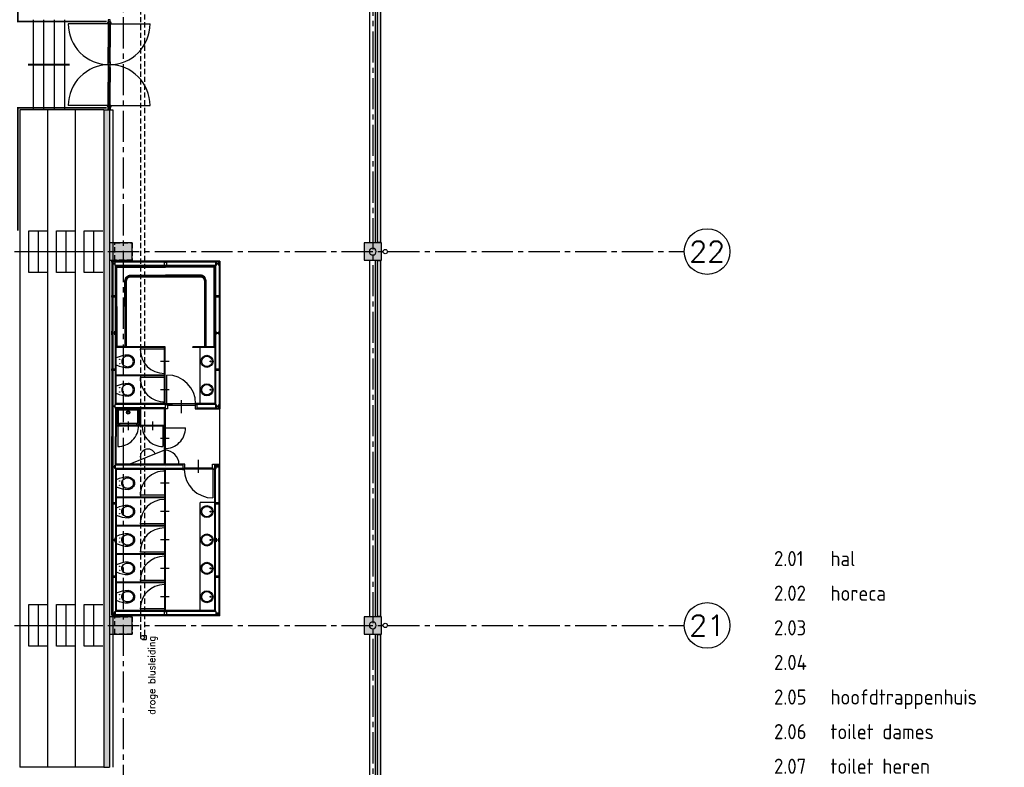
# Model space of a CAD drawing. Extents: x 2980 to 201049, y 2980 to 157420.
# Tile 71 of 78: x 172300 to 200746, y 53000 to 74600. Entities that reach past the tile are written whole.
import ezdxf
from ezdxf.enums import TextEntityAlignment as Align

# ---------------------------------------------------------------- set-up
doc = ezdxf.new("R2010")
doc.units = 0
doc.header["$LTSCALE"] = 1200
doc.linetypes.add('CENTER2', pattern=[1.125, 0.75, -0.125, 0.125, -0.125])
doc.linetypes.add('HIDDEN2', pattern=[0.1875, 0.125, -0.0625])
doc.layers.add('CIVIEL', color=8, linetype='CONTINUOUS')
doc.layers.add('STRAMIENLIJNEN', color=9, linetype='CENTER2')
doc.styles.add('5MM', font='romans', dxfattribs={"height": 1000})
doc.styles.add('ISO', font='iso.shx', dxfattribs={"width": 1.2})
doc.styles.add('VAR', font='ROMANS')

msp = doc.modelspace()

# ---------------------------------------------------------------- linework, layer by layer
at = {"layer": 'CIVIEL'}
for p, q in [((182416, 68150), (182416, 78450)), ((182584, 68150), (182584, 78450)), ((172691.44922, 74600), (172691.44922, 72000)), ((172991.44922, 74600), (172991.44922, 72000)), ((173291.44922, 74600), (173291.44922, 72000)), ((173591.44922, 74600), (173591.44922, 72000)), ((174855, 74595), (174855, 74550)), ((174855, 74595), (174855, 74595)), ((174855, 74595), (174855, 74595)), ((174918.5, 74595), (174855, 74595)), ((174855, 74550), (174855, 74550)), ((174855, 74550), (174918.5, 74550)), ((174855, 74550), (174855, 74550)), ((174855, 74532), (174855, 74532)), ((174918.5, 74532), (174855, 74532)), ((174855, 74532), (174855, 74460)), ((174855, 74532), (174855, 74532)), ((174882, 74550), (174882, 74532)), ((174886.75, 74550), (174886.75, 74532)), ((174891.5, 74550), (174891.5, 74532)), ((174918.5, 74550), (174918.5, 74595)), ((174918.5, 74550), (174918.5, 74550)), ((174918.5, 74550), (174918.5, 74550)), ((174918.5, 74532), (174918.5, 74532)), ((174918.5, 74532), (174918.5, 74532)), ((174918.5, 74482), (174918.5, 74532)), ((174886.75, 74482), (173704.75, 74482)), ((174855, 74460), (174855, 73809)), ((174855, 74460), (174861, 74460)), ((174861, 74482), (174918.5, 74482)), ((174861, 74460), (174861, 74482)), ((174861, 74460), (174867, 74458.94204)), ((174867, 74476), (174867, 73809)), ((174867, 74476), (174893, 74476)), ((174873, 74476), (174873, 73809)), ((174885, 74476), (174885, 73809)), ((174886.75, 74482), (176068.75, 74482)), ((174893, 74476), (174893, 73809)), ((174899, 74460), (174893, 74458.94204)), ((174899, 74482), (174899, 74460)), ((174899, 74460), (174918.5, 74460)), ((174918.5, 74460), (174918.5, 74482)), ((174918.5, 74460), (174918.5, 73809)), ((174855, 73381), (174855, 73809)), ((174867, 73365), (174867, 73809)), ((174873, 73365), (174873, 73809)), ((174885, 73365), (174885, 73809)), ((174893, 73365), (174893, 73809)), ((174918.5, 73381), (174918.5, 73809)), ((174855, 73381), (174861, 73381)), ((174855, 73309), (174855, 73381)), ((174855, 73309), (174855, 73309)), ((174918.5, 73309), (174855, 73309)), ((174855, 73309), (174855, 73309)), ((174855, 73291), (174855, 73291)), ((174918.5, 73291), (174855, 73291)), ((174855, 73291), (174855, 73219)), ((174855, 73291), (174855, 73291)), ((174855, 73219), (174861, 73219)), ((174855, 73219), (174855, 72791)), ((174861, 73381), (174867, 73382.05796)), ((174861, 73381), (174861, 73359)), ((174861, 73359), (174918.5, 73359)), ((174861, 73241), (174918.5, 73241)), ((174861, 73219), (174861, 73241)), ((174861, 73219), (174867, 73217.94204)), ((174867, 73365), (174893, 73365)), ((174867, 73235), (174867, 72791)), ((174867, 73235), (174893, 73235)), ((174873, 73235), (174873, 72791)), ((174882, 73300), (174882, 73309)), ((174882, 73300), (174882, 73291)), ((174885, 73235), (174885, 72791)), ((174886.75, 73291), (174886.75, 73309)), ((174886.75, 73309), (174886.75, 73291)), ((174891.5, 73300), (174891.5, 73309)), ((174891.5, 73300), (174891.5, 73291)), ((174899, 73381), (174893, 73382.05796)), ((174893, 73235), (174893, 72791)), ((174899, 73219), (174893, 73217.94204)), ((174899, 73381), (174918.5, 73381)), ((174899, 73359), (174899, 73381)), ((174899, 73241), (174899, 73219)), ((174899, 73219), (174918.5, 73219)), ((174918.5, 73381), (174918.5, 73359)), ((174918.5, 73359), (174918.5, 73309)), ((174918.5, 73309), (174918.5, 73309)), ((174918.5, 73309), (174918.5, 73309)), ((174918.5, 73291), (174918.5, 73291)), ((174918.5, 73291), (174918.5, 73291)), ((174918.5, 73241), (174918.5, 73291)), ((174918.5, 73219), (174918.5, 73241)), ((174918.5, 73219), (174918.5, 72791)), ((174855, 72140), (174855, 72791)), ((174867, 72124), (174867, 72791)), ((174873, 72124), (174873, 72791)), ((174885, 72124), (174885, 72791)), ((174893, 72124), (174893, 72791)), ((174918.5, 72140), (174918.5, 72791)), ((174730, 72000), (172300, 72000)), ((174886.75, 72118), (173704.75, 72118)), ((174730, 72000), (174893, 72000)), ((174855, 72140), (174861, 72140)), ((174855, 72068), (174855, 72140)), ((174855, 72068), (174855, 72068)), ((174918.5, 72068), (174855, 72068)), ((174855, 72068), (174855, 72068)), ((174855, 72050), (174855, 72050)), ((174855, 72005), (174855, 72050)), ((174855, 72050), (174918.5, 72050)), ((174855, 72050), (174855, 72050)), ((174855, 72005), (174855, 72005)), ((174855, 72005), (174855, 72005)), ((174918.5, 72005), (174855, 72005)), ((174861, 72140), (174867, 72141.05796)), ((174861, 72140), (174861, 72118)), ((174861, 72118), (174918.5, 72118)), ((174867, 72124), (174893, 72124)), ((174882, 72050), (174882, 72068)), ((174886.75, 72118), (176068.75, 72118)), ((174886.75, 72050), (174886.75, 72068)), ((174891.5, 72050), (174891.5, 72068)), ((174899, 72140), (174893, 72141.05796)), ((174893, 72000), (174993, 72000)), ((174899, 72140), (174918.5, 72140)), ((174899, 72118), (174899, 72140)), ((174918.5, 72140), (174918.5, 72118)), ((174918.5, 72118), (174918.5, 72068)), ((174918.5, 72068), (174918.5, 72068)), ((174918.5, 72068), (174918.5, 72068)), ((174918.5, 72050), (174918.5, 72005)), ((174918.5, 72050), (174918.5, 72050)), ((174918.5, 72050), (174918.5, 72050)), ((174993, 72000), (174993, 53000)), ((172566.66667, 67300), (172566.66667, 68500)), ((172566.66667, 68500), (173100, 68500)), ((172833.33333, 68500), (172833.33333, 67300)), ((173366.66667, 67300), (173366.66667, 68500)), ((173366.66667, 68500), (173900, 68500)), ((173633.33333, 68500), (173633.33333, 67300)), ((174166.66667, 68500), (174700, 68500)), ((174166.66667, 67300), (174166.66667, 68500)), ((174433.33333, 68500), (174433.33333, 67300)), ((172966.35263, 67900), (174614.35263, 67900)), ((178085.17432, 67622.5), (174965.17432, 67622.5)), ((174965.17432, 67597.5), (174965.17432, 67622.5)), ((178072.67432, 67610), (174965.17432, 67610)), ((178060.17432, 67597.5), (174965.17432, 67597.5)), ((174965.17432, 67497.5), (174965.17432, 62558.166)), ((175065.17432, 63483.166), (175065.17432, 67497.5)), ((177960.17432, 67497.5), (175065.17432, 67497.5)), ((175077.67432, 63495.666), (175077.67432, 67485)), ((177947.67432, 67485), (175077.67432, 67485)), ((175090.17432, 63508.166), (175090.17432, 67472.5)), ((177935.17432, 67472.5), (175090.17432, 67472.5)), ((177935.17432, 67472.5), (177935.17432, 63508.166)), ((177947.67432, 67485), (177947.67432, 63495.666)), ((177960.17432, 67497.5), (177960.17432, 63483.166)), ((178060.17432, 67597.5), (178060.17432, 63383.166)), ((178072.67432, 67610), (178072.67432, 63370.666)), ((178085.17432, 67622.5), (178085.17432, 63358.166)), ((182416, 57350), (182416, 67650)), ((182584, 57350), (182584, 67650)), ((173100, 67300), (172566.66667, 67300)), ((173900, 67300), (173366.66667, 67300)), ((174700, 67300), (174166.66667, 67300)), ((176501.17432, 65148.166), (175090.17432, 65148.166)), ((176501.17432, 63508.166), (176501.17432, 65148.166)), ((177301.17432, 65128.166), (177301.17432, 65148.166)), ((177935.17432, 65148.166), (177301.17432, 65148.166)), ((176481.17432, 65128.166), (175090.17432, 65128.166)), ((176501.17432, 65078.166), (175781.17432, 65078.166)), ((176481.17432, 63508.166), (176481.17432, 65128.166)), ((177935.17432, 65128.166), (177301.17432, 65128.166)), ((177510.17432, 63508.166), (177510.17432, 65128.166)), ((175090.17432, 64628.166), (175090.17432, 64828.166)), ((176616.82613, 64728.166), (176364.22974, 64728.166)), ((174750, 64450), (174750, 64450)), ((176481.17432, 64328.166), (175090.17432, 64328.166)), ((176481.17432, 64308.166), (175090.17432, 64308.166)), ((176481.17432, 64378.166), (176501.17432, 64378.166)), ((176553.17432, 63503.166), (176553.17432, 64333.166)), ((175090.17432, 63808.166), (175090.17432, 64008.166)), ((176501.17432, 64258.166), (175781.17432, 64258.166)), ((176616.82613, 63908.166), (176364.22974, 63908.166)), ((176190.17432, 63508.166), (175090.17432, 63508.166)), ((176481.17432, 63558.166), (176461.17432, 63558.166)), ((176510.17432, 63438.166), (176510.17432, 63438.166)), ((176968.17432, 63608.96006), (176968.17432, 63234.44935)), ((177935.17432, 63508.166), (177435.17432, 63508.166)), ((175065.17432, 63383.166), (175065.17432, 62558.166)), ((175077.67432, 63370.666), (175077.67432, 62558.166)), ((175090.17432, 63358.166), (175090.17432, 62558.166)), ((175775.67432, 62878.166), (175775.67432, 63358.166)), ((175795.67432, 62878.166), (175795.67432, 63358.166)), ((176481.17432, 61758.166), (176481.17432, 63358.166)), ((176501.17432, 63358.166), (176501.17432, 61758.166)), ((178085.17432, 61758.166), (178085.17432, 63358.166)), ((176481.17432, 62878.166), (175090.17432, 62878.166)), ((175133.15994, 62878.166), (175133.15994, 62268.166)), ((175433.15994, 62991.45739), (175433.15994, 62744.28524)), ((176138.1887, 62991.45739), (176138.1887, 62744.28524)), ((176438.1887, 62878.166), (176438.1887, 62268.166)), ((176481.17432, 62858.166), (175090.17432, 62858.166)), ((176481.17432, 62808.166), (177091.17432, 62808.166)), ((174965.17432, 57503.166), (174965.17432, 62558.166)), ((175065.17432, 61733.166), (175065.17432, 62558.166)), ((175077.67432, 61745.666), (175077.67432, 62558.166)), ((175090.17432, 61758.166), (175090.17432, 62558.166)), ((176367.88293, 62508.166), (176615.05508, 62508.166)), ((176481.17432, 62158.166), (175481.55533, 61758.166)), ((176492.86845, 62134.8789), (176492.86845, 62134.8789)), ((176492.86845, 62082.02579), (176492.86845, 62082.02579)), ((177468.17432, 61507.37194), (177468.17432, 61881.88265)), ((178060.17432, 57403.166), (178060.17432, 61733.166)), ((178072.67432, 57390.666), (178072.67432, 61745.666)), ((178085.17432, 57378.166), (178085.17432, 61758.166)), ((175065.17432, 61633.166), (175065.17432, 57503.166)), ((175077.67432, 61620.666), (175077.67432, 57515.666)), ((175090.17432, 61608.166), (175090.17432, 57528.166)), ((176190.17432, 61608.166), (175090.17432, 61608.166)), ((176481.17432, 61558.166), (176461.17432, 61558.166)), ((176481.17432, 61608.166), (176481.17432, 57528.166)), ((176501.17432, 61608.166), (176501.17432, 57528.166)), ((176510.17432, 61678.166), (176510.17432, 61678.166)), ((177211.17432, 61608.166), (177211.17432, 61608.166)), ((177211.17432, 61608.166), (177211.17432, 61608.166)), ((177883.17432, 61613.166), (177883.17432, 60783.166)), ((177935.17432, 57528.166), (177935.17432, 61608.166)), ((177947.67432, 57515.666), (177947.67432, 61620.666)), ((177960.17432, 57503.166), (177960.17432, 61633.166)), ((175090.17432, 61308.166), (175090.17432, 61108.166)), ((176616.82613, 61208.166), (176364.22974, 61208.166)), ((176481.17432, 60808.166), (175090.17432, 60808.166)), ((176481.17432, 60788.166), (175090.17432, 60788.166)), ((176501.17432, 60858.166), (175781.17432, 60858.166)), ((176481.17432, 60738.166), (176501.17432, 60738.166)), ((177510.17432, 57528.166), (177510.17432, 60650.666)), ((177935.17432, 60650.666), (177510.17432, 60650.666)), ((175090.17432, 60488.166), (175090.17432, 60288.166)), ((176616.82613, 60388.166), (176364.22974, 60388.166)), ((176501.17432, 60038.166), (175781.17432, 60038.166)), ((176481.17432, 59988.166), (175090.17432, 59988.166)), ((176481.17432, 59968.166), (175090.17432, 59968.166)), ((176481.17432, 59918.166), (176501.17432, 59918.166)), ((175090.17432, 59668.166), (175090.17432, 59468.166)), ((176616.82613, 59568.166), (176364.22974, 59568.166)), ((176481.17432, 59168.166), (175090.17432, 59168.166)), ((176501.17432, 59218.166), (175781.17432, 59218.166)), ((176481.17432, 59148.166), (175090.17432, 59148.166)), ((176481.17432, 59098.166), (176501.17432, 59098.166)), ((175090.17432, 58848.166), (175090.17432, 58648.166)), ((176616.82613, 58748.166), (176364.22974, 58748.166)), ((176481.17432, 58348.166), (175090.17432, 58348.166)), ((176481.17432, 58328.166), (175090.17432, 58328.166)), ((176501.17432, 58398.166), (175781.17432, 58398.166)), ((176481.17432, 58278.166), (176501.17432, 58278.166)), ((175090.17432, 58028.166), (175090.17432, 57828.166)), ((176616.82613, 57928.166), (176364.22974, 57928.166)), ((172566.66667, 57700), (173100, 57700)), ((172566.66667, 56500), (172566.66667, 57700)), ((172833.33333, 57700), (172833.33333, 56500)), ((173366.66667, 57700), (173900, 57700)), ((173366.66667, 56500), (173366.66667, 57700)), ((173633.33333, 57700), (173633.33333, 56500)), ((174166.66667, 57700), (174700, 57700)), ((174166.66667, 56500), (174166.66667, 57700)), ((174433.33333, 57700), (174433.33333, 56500)), ((177960.17432, 57503.166), (175065.17432, 57503.166)), ((177947.67432, 57515.666), (175077.67432, 57515.666)), ((177935.17432, 57528.166), (175090.17432, 57528.166)), ((176501.17432, 57578.166), (175781.17432, 57578.166)), ((178060.17432, 57403.166), (174965.17432, 57403.166)), ((174965.17432, 57403.166), (174965.17432, 57378.166)), ((178072.67432, 57390.666), (174965.17432, 57390.666)), ((178085.17432, 57378.166), (174965.17432, 57378.166)), ((172966.35263, 57100), (174614.35263, 57100)), ((175850, 56805), (175950, 56805)), ((175850, 56695), (175950, 56695)), ((175950, 56805), (175950, 56695)), ((182416, 46550), (182416, 56850)), ((182584, 46550), (182584, 56850)), ((173100, 56500), (172566.66667, 56500)), ((173900, 56500), (173366.66667, 56500)), ((174700, 56500), (174166.66667, 56500)), ((174730, 53000), (172300, 53000)), ((174730, 53000), (174893, 53000))]:
    msp.add_line(p, q, dxfattribs=at)
at = {"layer": 'CIVIEL', "linetype": 'CONTINUOUS'}
for p, q in [((175127.92432, 62928.166), (175127.92432, 63348.166)), ((175137.92432, 63358.166), (175727.92432, 63358.166)), ((175137.92432, 63328.166), (175727.92432, 63328.166)), ((175157.92432, 62938.166), (175157.92432, 63318.166)), ((175157.92432, 62938.166), (175157.92432, 63318.166)), ((175707.92432, 63318.166), (175707.92432, 62938.166)), ((175707.92432, 63318.166), (175707.92432, 62938.166)), ((175737.92432, 63348.16602), (175737.92432, 62928.166)), ((175183.39556, 62898.166), (175157.92432, 62898.166)), ((175183.39556, 62928.166), (175167.92432, 62928.166)), ((175183.39556, 62928.166), (175167.92432, 62928.166)), ((175682.92432, 62933.49256), (175183.39556, 62933.49256)), ((175183.39556, 62933.49256), (175183.39556, 62893.27776)), ((175183.39556, 62893.27776), (175682.92432, 62893.27776)), ((175682.92432, 62893.27776), (175682.92432, 62933.49256)), ((175697.92432, 62928.166), (175682.92432, 62928.166)), ((175697.92432, 62928.166), (175682.92432, 62928.166)), ((175707.92432, 62898.166), (175682.92432, 62898.166))]:
    msp.add_line(p, q, dxfattribs=at)
at = {"layer": 'CIVIEL', "linetype": 'HIDDEN2'}
for points in [[(97900, 140505), (161000.7646, 140505), (167838.88592, 137672.5574), (173072.5574, 132438.88592), (175905, 125600.7646), (175905, 56750)], [(175795, 56750), (175795, 125578.88423), (172979.30391, 132376.57593), (167776.57593, 137579.30391), (160978.88423, 140395), (97900, 140395)]]:
    msp.add_lwpolyline(points, dxfattribs=at)
at = {"layer": 'CIVIEL'}
for points in [[(182730, 78430), (182630, 78430), (182630, 68170), (182730, 68170)], [(175550, 68150), (174893, 68150), (174893, 67650), (175550, 67650)], [(182750, 68150), (182250, 68150), (182250, 67650), (182750, 67650)], [(176537.67432, 67497.5), (176487.67432, 67497.5), (176487.67432, 67597.5), (176537.67432, 67597.5)], [(182730, 67630), (182630, 67630), (182630, 57370), (182730, 57370)], [(174965.17432, 66580.666), (174965.17432, 66630.666), (175065.17432, 66630.666), (175065.17432, 66580.666)], [(177960.17432, 66580.666), (177960.17432, 66630.666), (178060.17432, 66630.666), (178060.17432, 66580.666)], [(174965.17432, 64465.666), (174965.17432, 64515.666), (175065.17432, 64515.666), (175065.17432, 64465.666)], [(177960.17432, 64465.666), (177960.17432, 64515.666), (178060.17432, 64515.666), (178060.17432, 64465.666)], [(176511.17432, 63495.666), (176501.17432, 63495.666), (176501.17432, 63508.166), (176553.17432, 63508.166), (176553.17432, 63463.166), (176568.17432, 63463.166), (176568.17432, 63358.166), (176501.17432, 63358.166), (176501.17432, 63370.666), (176511.17432, 63370.666)], [(177383.17432, 63503.166), (176553.17432, 63503.166), (176553.17432, 63463.166), (177383.17432, 63463.166)], [(177425.17432, 63495.666), (177435.17432, 63495.666), (177435.17432, 63508.166), (177383.17432, 63508.166), (177383.17432, 63463.166), (177368.17432, 63463.166), (177368.17432, 63358.166), (177435.17432, 63358.166), (177435.17432, 63370.666), (177425.17432, 63370.666)], [(177011.17432, 61620.666), (177001.17432, 61620.666), (177001.17432, 61608.166), (177053.17432, 61608.166), (177053.17432, 61653.166), (177068.17432, 61653.166), (177068.17432, 61758.166), (177001.17432, 61758.166), (177001.17432, 61745.666), (177011.17432, 61745.666)], [(177925.17432, 61620.666), (177935.17432, 61620.666), (177935.17432, 61608.166), (177883.17432, 61608.166), (177883.17432, 61653.166), (177868.17432, 61653.166), (177868.17432, 61758.166), (177935.17432, 61758.166), (177935.17432, 61745.666), (177925.17432, 61745.666)], [(177883.17432, 61613.166), (177053.17432, 61613.166), (177053.17432, 61653.166), (177883.17432, 61653.166)], [(174965.17432, 60600.666), (174965.17432, 60650.666), (175065.17432, 60650.666), (175065.17432, 60600.666)], [(177960.17432, 60600.666), (177960.17432, 60650.666), (178060.17432, 60650.666), (178060.17432, 60600.666)], [(174965.17432, 58485.666), (174965.17432, 58535.666), (175065.17432, 58535.666), (175065.17432, 58485.666)], [(177960.17432, 58485.666), (177960.17432, 58535.666), (178060.17432, 58535.666), (178060.17432, 58485.666)], [(176537.67432, 57403.166), (176487.67432, 57403.166), (176487.67432, 57503.166), (176537.67432, 57503.166)], [(175550, 57350), (174893, 57350), (174893, 56850), (175550, 56850)], [(182750, 57350), (182250, 57350), (182250, 56850), (182750, 56850)], [(182730, 56830), (182630, 56830), (182630, 46570), (182730, 46570)]]:
    msp.add_lwpolyline(points, close=True, dxfattribs=at)
at = {"layer": 'CIVIEL', "const_width": 50}
for points in [[(174817, 74550), (172250, 74550), (172250, 78100)], [(174817, 72050), (172250, 72050), (172250, 68500)]]:
    msp.add_lwpolyline(points, dxfattribs=at)
at = {"layer": 'CIVIEL'}
for points, format in [([(172691.44922, 73900, 0, 14.64, 0), (172720.72922, 73900, 14.64, 50, 0), (172791.44922, 73900, 50, 85.36, 0), (172862.16922, 73900, 85.36, 100, 0), (172891.44922, 73900, 0, 0, 0), (173591.44922, 73900, 0, 0, 0)], "xyseb"), ([(172691.44922, 72700, 0, 14.64, 0), (172720.72922, 72700, 14.64, 50, 0), (172791.44922, 72700, 50, 85.36, 0), (172862.16922, 72700, 85.36, 100, 0), (172891.44922, 72700, 0, 0, 0), (173591.44922, 72700, 0, 0, 0)], "xyseb"), ([(175110.17432, 66310.333), (175110.17432, 67452.5, -0.1606200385)], "xyb"), ([(175110.17432, 67452.5), (176512.67432, 67452.5, -0.3965970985)], "xyb"), ([(177915.17432, 67452.5), (176512.67432, 67452.5, 0.3965970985)], "xyb"), ([(177915.17432, 65148.166), (177915.17432, 67452.5, 0.1606200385)], "xyb"), ([(175340.17432, 66310.333), (175340.17432, 67052.5, -0.4142135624), (175510.17432, 67222.5), (176512.67432, 67222.5, -0.1985472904)], "xyb"), ([(175370.17432, 66310.333), (175370.17432, 67052.5, -0.4142135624), (175510.17432, 67192.5), (176512.67432, 67192.5, -0.1954918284)], "xyb"), ([(175390.17432, 65148.166), (175390.17432, 66310.333), (175390.17432, 67052.5, -0.4142135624), (175510.17432, 67172.5), (176259.17432, 67172.5), (176512.67432, 67172.5), (176766.17432, 67172.5), (177515.17432, 67172.5, -0.4142135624), (177635.17432, 67052.5), (177635.17432, 65148.166)], "xyb"), ([(177685.17432, 65148.166), (177685.17432, 67052.5, 0.4142135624), (177515.17432, 67222.5), (176512.67432, 67222.5, 0.1985472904)], "xyb"), ([(177655.17432, 65148.166), (177655.17432, 67052.5, 0.4142135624), (177515.17432, 67192.5), (176512.67432, 67192.5, 0.1954918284)], "xyb"), ([(175110.17432, 66310.333), (175110.17432, 65168.166, 0.1606200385)], "xyb"), ([(175340.17432, 66310.333), (175340.17432, 65168.166, 0.4142135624)], "xyb"), ([(175370.17432, 66310.333), (175370.17432, 65168.166, 0.4142135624)], "xyb"), ([(175110.17432, 65168.166), (175370.17432, 65168.166, 0.3965970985)], "xyb")]:
    msp.add_lwpolyline(points, format=format, dxfattribs=at)
at = {"layer": 'CIVIEL', "const_width": 50, "flags": 128}
msp.add_lwpolyline([(172541.44922, 73300), (173741.44922, 73300)], dxfattribs=at)
at = {"layer": 'CIVIEL'}
for points in [[(172300, 72000), (172300, 53000)], [(173100, 72000), (173100, 53000)], [(173900, 72000), (173900, 53000)], [(174730, 72000), (174730, 53000)], [(174893, 72000), (174893, 53000)], [(176711.17432, 63483.166), (175065.17432, 63483.166)], [(176501.17432, 63495.666), (175077.67432, 63495.666)], [(176501.17432, 63508.166), (175090.17432, 63508.166)], [(177960.17432, 63483.166), (177425.17432, 63483.166)], [(177947.67432, 63495.666), (177435.17432, 63495.666)], [(176511.17432, 63383.166), (175065.17432, 63383.166)], [(176511.17432, 63370.666), (175077.67432, 63370.666)], [(176501.17432, 63358.166), (175090.17432, 63358.166)], [(177425.17432, 63383.166), (178060.17432, 63383.166)], [(177435.17432, 63370.666), (178072.67432, 63370.666)], [(177435.17432, 63358.166), (178085.17432, 63358.166)], [(177011.17432, 61733.166), (175065.17432, 61733.166)], [(177001.17432, 61745.666), (175077.67432, 61745.666)], [(177001.17432, 61758.166), (175090.17432, 61758.166)], [(177925.17432, 61733.166), (178060.17432, 61733.166)], [(177935.17432, 61758.166), (178085.17432, 61758.166)], [(177935.17432, 61745.666), (178072.67432, 61745.666)], [(177011.17432, 61633.166), (175065.17432, 61633.166)], [(177001.17432, 61620.666), (175077.67432, 61620.666)], [(177001.17432, 61608.166), (175090.17432, 61608.166)], [(177960.17432, 61633.166), (177925.17432, 61633.166)], [(177947.67432, 61620.666), (177935.17432, 61620.666)]]:
    msp.add_lwpolyline(points, dxfattribs=at)
at = {"layer": 'CIVIEL', "linetype": 'HIDDEN2'}
for points in [[(175550, 68150), (175550, 67650), (175050, 67650), (175050, 68150)], [(175550, 57350), (175550, 56850), (175050, 56850), (175050, 57350)]]:
    msp.add_lwpolyline(points, close=True, dxfattribs=at)
at = {"layer": 'CIVIEL'}
for points in [[(175061.17432, 67497.5), (175061.17432, 67597.5), (175053.17432, 67597.5), (175053.17432, 67562, -0.4142135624), (175041.17432, 67550), (174985.17432, 67550, -0.4142135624), (174973.17432, 67562), (174973.17432, 67597.5), (174965.17432, 67597.5), (174965.17432, 67497.5), (174973.17432, 67497.5), (174973.17432, 67533, -0.4142135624), (174985.17432, 67545), (175041.17432, 67545, -0.4142135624), (175053.17432, 67533), (175053.17432, 67497.5)], [(177964.17432, 67497.5), (177964.17432, 67597.5), (177972.17432, 67597.5), (177972.17432, 67562, 0.4142135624), (177984.17432, 67550), (178040.17432, 67550, 0.4142135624), (178052.17432, 67562), (178052.17432, 67597.5), (178060.17432, 67597.5), (178060.17432, 67497.5), (178052.17432, 67497.5), (178052.17432, 67533, 0.4142135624), (178040.17432, 67545), (177984.17432, 67545, 0.4142135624), (177972.17432, 67533), (177972.17432, 67497.5)], [(175061.17432, 65598.166), (175061.17432, 65498.166), (175053.17432, 65498.166), (175053.17432, 65533.666, 0.4142135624), (175041.17432, 65545.666), (174985.17432, 65545.666, 0.4142135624), (174973.17432, 65533.666), (174973.17432, 65498.166), (174965.17432, 65498.166), (174965.17432, 65598.166), (174973.17432, 65598.166), (174973.17432, 65562.666, 0.4142135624), (174985.17432, 65550.666), (175041.17432, 65550.666, 0.4142135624), (175053.17432, 65562.666), (175053.17432, 65598.166)], [(177964.17432, 65598.166), (177964.17432, 65498.166), (177972.17432, 65498.166), (177972.17432, 65533.666, -0.4142135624), (177984.17432, 65545.666), (178040.17432, 65545.666, -0.4142135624), (178052.17432, 65533.666), (178052.17432, 65498.166), (178060.17432, 65498.166), (178060.17432, 65598.166), (178052.17432, 65598.166), (178052.17432, 65562.666, -0.4142135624), (178040.17432, 65550.666), (177984.17432, 65550.666, -0.4142135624), (177972.17432, 65562.666), (177972.17432, 65598.166)], [(175061.17432, 63383.166), (175061.17432, 63483.166), (175053.17432, 63483.166), (175053.17432, 63447.666, -0.4142135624), (175041.17432, 63435.666), (174985.17432, 63435.666, -0.4142135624), (174973.17432, 63447.666), (174973.17432, 63483.166), (174965.17432, 63483.166), (174965.17432, 63383.166), (174973.17432, 63383.166), (174973.17432, 63418.666, -0.4142135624), (174985.17432, 63430.666), (175041.17432, 63430.666, -0.4142135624), (175053.17432, 63418.666), (175053.17432, 63383.166)], [(177964.17432, 63383.166), (177964.17432, 63483.166), (177972.17432, 63483.166), (177972.17432, 63447.666, 0.4142135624), (177984.17432, 63435.666), (178040.17432, 63435.666, 0.4142135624), (178052.17432, 63447.666), (178052.17432, 63483.166), (178060.17432, 63483.166), (178060.17432, 63383.166), (178052.17432, 63383.166), (178052.17432, 63418.666, 0.4142135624), (178040.17432, 63430.666), (177984.17432, 63430.666, 0.4142135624), (177972.17432, 63418.666), (177972.17432, 63383.166)], [(175061.17432, 61733.166), (175061.17432, 61633.166), (175053.17432, 61633.166), (175053.17432, 61668.666, 0.4142135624), (175041.17432, 61680.666), (174985.17432, 61680.666, 0.4142135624), (174973.17432, 61668.666), (174973.17432, 61633.166), (174965.17432, 61633.166), (174965.17432, 61733.166), (174973.17432, 61733.166), (174973.17432, 61697.666, 0.4142135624), (174985.17432, 61685.666), (175041.17432, 61685.666, 0.4142135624), (175053.17432, 61697.666), (175053.17432, 61733.166)], [(177964.17432, 61733.166), (177964.17432, 61633.166), (177972.17432, 61633.166), (177972.17432, 61668.666, -0.4142135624), (177984.17432, 61680.666), (178040.17432, 61680.666, -0.4142135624), (178052.17432, 61668.666), (178052.17432, 61633.166), (178060.17432, 61633.166), (178060.17432, 61733.166), (178052.17432, 61733.166), (178052.17432, 61697.666, -0.4142135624), (178040.17432, 61685.666), (177984.17432, 61685.666, -0.4142135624), (177972.17432, 61697.666), (177972.17432, 61733.166)], [(175061.17432, 59518.166), (175061.17432, 59618.166), (175053.17432, 59618.166), (175053.17432, 59582.666, -0.4142135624), (175041.17432, 59570.666), (174985.17432, 59570.666, -0.4142135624), (174973.17432, 59582.666), (174973.17432, 59618.166), (174965.17432, 59618.166), (174965.17432, 59518.166), (174973.17432, 59518.166), (174973.17432, 59553.666, -0.4142135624), (174985.17432, 59565.666), (175041.17432, 59565.666, -0.4142135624), (175053.17432, 59553.666), (175053.17432, 59518.166)], [(177964.17432, 59518.166), (177964.17432, 59618.166), (177972.17432, 59618.166), (177972.17432, 59582.666, 0.4142135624), (177984.17432, 59570.666), (178040.17432, 59570.666, 0.4142135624), (178052.17432, 59582.666), (178052.17432, 59618.166), (178060.17432, 59618.166), (178060.17432, 59518.166), (178052.17432, 59518.166), (178052.17432, 59553.666, 0.4142135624), (178040.17432, 59565.666), (177984.17432, 59565.666, 0.4142135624), (177972.17432, 59553.666), (177972.17432, 59518.166)], [(175061.17432, 57503.166), (175061.17432, 57403.166), (175053.17432, 57403.166), (175053.17432, 57438.666, 0.4142135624), (175041.17432, 57450.666), (174985.17432, 57450.666, 0.4142135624), (174973.17432, 57438.666), (174973.17432, 57403.166), (174965.17432, 57403.166), (174965.17432, 57503.166), (174973.17432, 57503.166), (174973.17432, 57467.666, 0.4142135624), (174985.17432, 57455.666), (175041.17432, 57455.666, 0.4142135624), (175053.17432, 57467.666), (175053.17432, 57503.166)], [(177964.17432, 57503.166), (177964.17432, 57403.166), (177972.17432, 57403.166), (177972.17432, 57438.666, -0.4142135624), (177984.17432, 57450.666), (178040.17432, 57450.666, -0.4142135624), (178052.17432, 57438.666), (178052.17432, 57403.166), (178060.17432, 57403.166), (178060.17432, 57503.166), (178052.17432, 57503.166), (178052.17432, 57467.666, -0.4142135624), (178040.17432, 57455.666), (177984.17432, 57455.666, -0.4142135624), (177972.17432, 57467.666), (177972.17432, 57503.166)]]:
    msp.add_lwpolyline(points, format="xyb", close=True, dxfattribs=at)
at = {"layer": 'CIVIEL', "linetype": 'CONTINUOUS'}
for points in [[(175419.13784, 61362.35292, -0.0905392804), (175483.76768, 61350.55311, -0.0948341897), (175537.2736, 61317.72809, -0.1016155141), (175573.7378, 61267.5989, -0.1069921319), (175586.20703, 61209.99423, -0.1069921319), (175573.7378, 61152.38956, -0.1016155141), (175537.2736, 61102.26037, -0.0948341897), (175483.76768, 61069.43534, -0.0905392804), (175419.13784, 61057.63554, -0.0905392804), (175354.50801, 61069.43534, -0.0948341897), (175301.00209, 61102.26037, -0.1016155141), (175264.53789, 61152.38956, -0.1069921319), (175252.06866, 61209.99423, -0.1069921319), (175264.53789, 61267.5989, -0.1016155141), (175301.00209, 61317.72809, -0.0948341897), (175354.50801, 61350.55311, -0.0905392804)], [(175419.13784, 60542.35292, -0.0905392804), (175483.76768, 60530.55311, -0.0948341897), (175537.2736, 60497.72809, -0.1016155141), (175573.7378, 60447.5989, -0.1069921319), (175586.20703, 60389.99423, -0.1069921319), (175573.7378, 60332.38956, -0.1016155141), (175537.2736, 60282.26037, -0.0948341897), (175483.76768, 60249.43534, -0.0905392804), (175419.13784, 60237.63554, -0.0905392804), (175354.50801, 60249.43534, -0.0948341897), (175301.00209, 60282.26037, -0.1016155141), (175264.53789, 60332.38956, -0.1069921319), (175252.06866, 60389.99423, -0.1069921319), (175264.53789, 60447.5989, -0.1016155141), (175301.00209, 60497.72809, -0.0948341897), (175354.50801, 60530.55311, -0.0905392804)], [(175419.13784, 59722.35292, -0.0905392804), (175483.76768, 59710.55311, -0.0948341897), (175537.2736, 59677.72809, -0.1016155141), (175573.7378, 59627.5989, -0.1069921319), (175586.20703, 59569.99423, -0.1069921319), (175573.7378, 59512.38956, -0.1016155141), (175537.2736, 59462.26037, -0.0948341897), (175483.76768, 59429.43534, -0.0905392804), (175419.13784, 59417.63554, -0.0905392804), (175354.50801, 59429.43534, -0.0948341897), (175301.00209, 59462.26037, -0.1016155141), (175264.53789, 59512.38956, -0.1069921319), (175252.06866, 59569.99423, -0.1069921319), (175264.53789, 59627.5989, -0.1016155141), (175301.00209, 59677.72809, -0.0948341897), (175354.50801, 59710.55311, -0.0905392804)], [(175419.13784, 58902.35292, -0.0905392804), (175483.76768, 58890.55311, -0.0948341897), (175537.2736, 58857.72809, -0.1016155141), (175573.7378, 58807.5989, -0.1069921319), (175586.20703, 58749.99423, -0.1069921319), (175573.7378, 58692.38956, -0.1016155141), (175537.2736, 58642.26037, -0.0948341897), (175483.76768, 58609.43534, -0.0905392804), (175419.13784, 58597.63554, -0.0905392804), (175354.50801, 58609.43534, -0.0948341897), (175301.00209, 58642.26037, -0.1016155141), (175264.53789, 58692.38956, -0.1069921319), (175252.06866, 58749.99423, -0.1069921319), (175264.53789, 58807.5989, -0.1016155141), (175301.00209, 58857.72809, -0.0948341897), (175354.50801, 58890.55311, -0.0905392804)], [(175419.13784, 58082.35292, -0.0905392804), (175483.76768, 58070.55311, -0.0948341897), (175537.2736, 58037.72809, -0.1016155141), (175573.7378, 57987.5989, -0.1069921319), (175586.20703, 57929.99423, -0.1069921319), (175573.7378, 57872.38956, -0.1016155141), (175537.2736, 57822.26037, -0.0948341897), (175483.76768, 57789.43534, -0.0905392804), (175419.13784, 57777.63554, -0.0905392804), (175354.50801, 57789.43534, -0.0948341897), (175301.00209, 57822.26037, -0.1016155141), (175264.53789, 57872.38956, -0.1069921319), (175252.06866, 57929.99423, -0.1069921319), (175264.53789, 57987.5989, -0.1016155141), (175301.00209, 58037.72809, -0.0948341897), (175354.50801, 58070.55311, -0.0905392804)]]:
    msp.add_lwpolyline(points, format="xyb", close=True, dxfattribs=at)
for points in [[(175431.93591, 61387.85395, -0.0760922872), (175497.65529, 61374.19352, -0.0942731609), (175561.59568, 61335.44522, -0.1020133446), (175605.29246, 61276.09662, -0.1082535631), (175620.17432, 61208.166, -0.1082535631), (175605.29246, 61140.23538, -0.1020133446), (175561.59568, 61080.88678, -0.0942731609), (175491.72204, 61038.5429, -0.0894458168), (175431.93591, 61027.7614, -0.0275268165)], [(175431.93591, 60567.85395, -0.0760922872), (175497.65529, 60554.19352, -0.0942731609), (175561.59568, 60515.44522, -0.1020133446), (175605.29246, 60456.09662, -0.1082535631), (175620.17432, 60388.166, -0.1082535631), (175605.29246, 60320.23538, -0.1020133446), (175561.59568, 60260.88678, -0.0942731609), (175491.72204, 60218.5429, -0.0894458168), (175431.93591, 60207.7614, -0.0275268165)], [(175431.93591, 59747.85395, -0.0760922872), (175497.65529, 59734.19352, -0.0942731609), (175561.59568, 59695.44522, -0.1020133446), (175605.29246, 59636.09662, -0.1082535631), (175620.17432, 59568.166, -0.1082535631), (175605.29246, 59500.23538, -0.1020133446), (175561.59568, 59440.88678, -0.0942731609), (175491.72204, 59398.5429, -0.0894458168), (175431.93591, 59387.7614, -0.0275268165)], [(175431.93591, 58927.85395, -0.0760922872), (175497.65529, 58914.19352, -0.0942731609), (175561.59568, 58875.44522, -0.1020133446), (175605.29246, 58816.09662, -0.1082535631), (175620.17432, 58748.166, -0.1082535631), (175605.29246, 58680.23538, -0.1020133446), (175561.59568, 58620.88678, -0.0942731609), (175491.72204, 58578.5429, -0.0894458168), (175431.93591, 58567.7614, -0.0275268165)], [(175431.93591, 58107.85395, -0.0760922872), (175497.65529, 58094.19352, -0.0942731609), (175561.59568, 58055.44522, -0.1020133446), (175605.29246, 57996.09662, -0.1082535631), (175620.17432, 57928.166, -0.1082535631), (175605.29246, 57860.23538, -0.1020133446), (175561.59568, 57800.88678, -0.0942731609), (175491.72204, 57758.5429, -0.0894458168), (175431.93591, 57747.7614, -0.0275268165)]]:
    msp.add_lwpolyline(points, format="xyb", dxfattribs=at)
at = {"layer": 'CIVIEL'}
for centre, radius in [((182862.5, 67900), 62.5), ((177710.17432, 64728.166), 175), ((177710.17432, 64728.166), 150), ((177813.51922, 64728.166), 15), ((177710.17432, 63908.166), 175), ((177710.17432, 63908.166), 150), ((177813.51922, 63908.166), 15), ((177710.17432, 60388.166), 175), ((177710.17432, 60388.166), 150), ((177813.51922, 60388.166), 15), ((177710.17432, 59568.166), 175), ((177710.17432, 59568.166), 150), ((177813.51922, 59568.166), 15), ((177710.17432, 58748.166), 175), ((177710.17432, 58748.166), 150), ((177813.51922, 58748.166), 15), ((177710.17432, 57928.166), 175), ((177710.17432, 57928.166), 150), ((177813.51922, 57928.166), 15), ((182862.5, 57100), 62.5), ((175850, 56750), 55)]:
    msp.add_circle(centre, radius, dxfattribs=at)
at = {"layer": 'CIVIEL', "linetype": 'CONTINUOUS'}
for centre, radius in [((175190.17432, 64789.74707), 4.91136), ((175190.17432, 64666.58493), 4.91136), ((175190.17432, 63969.74707), 4.91136), ((175190.17432, 63846.58493), 4.91136), ((175432.92432, 63253.166), 50), ((175432.92432, 63253.166), 30), ((175190.17432, 61269.74707), 4.91136), ((175190.17432, 61146.58493), 4.91136), ((175190.17432, 60449.74707), 4.91136), ((175190.17432, 60326.58493), 4.91136), ((175190.17432, 59629.74707), 4.91136), ((175190.17432, 59506.58493), 4.91136), ((175190.17432, 58809.74707), 4.91136), ((175190.17432, 58686.58493), 4.91136), ((175190.17432, 57989.74707), 4.91136), ((175190.17432, 57866.58493), 4.91136)]:
    msp.add_circle(centre, radius, dxfattribs=at)
at = {"layer": 'CIVIEL'}
for centre, radius, start, end in [((174886.75, 74482), 59.2289, 0, 180), ((174886.75, 74482), 1182, 180, 0), ((174886.75, 72118), 1182, 0, 180), ((174886.75, 72118), 59.2289, 180, 0), ((175431.93591, 64142.03556), 766.53504, 90, 116.477896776), ((176481.17432, 65078.166), 700, 180, 270), ((175431.93591, 65314.29644), 766.53504, 243.522103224, 270), ((176553.17432, 63503.166), 830, 360, 90), ((175431.93591, 63322.03556), 766.53504, 90, 116.477896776), ((176481.17432, 64258.166), 700, 180, 271.637245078), ((175431.93591, 64494.29644), 766.53504, 243.522103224, 270), ((175133.15994, 62868.166), 600, 270, 0.954973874), ((176438.1887, 62868.166), 600, 179.045026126, 270), ((176491.17432, 62808.166), 600, 269.045026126, 0), ((176008.00525, 61968.82623), 225, 21.808939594, 201.808939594), ((176501.17432, 61758.166), 400, 360, 90), ((176481.17432, 60858.166), 700, 88.362754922, 180), ((177883.17432, 61613.166), 830, 180, 270), ((175431.93591, 60622.03556), 766.53504, 90, 116.477896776), ((175431.93591, 61794.29644), 766.53504, 243.522103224, 270), ((176481.17432, 60038.166), 700, 90, 180), ((175431.93591, 59802.03556), 766.53504, 90, 116.477896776), ((175431.93591, 60974.29644), 766.53504, 243.522103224, 270), ((175431.93591, 58982.03556), 766.53504, 90, 116.477896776), ((176481.17432, 59218.166), 700, 90, 180), ((175431.93591, 60154.29644), 766.53504, 243.522103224, 270), ((175431.93591, 58162.03556), 766.53504, 90, 116.477896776), ((176481.17432, 58398.166), 700, 90, 180), ((175431.93591, 59334.29644), 766.53504, 243.522103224, 270), ((175431.93591, 57342.03556), 766.53504, 90, 116.477896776), ((176481.17432, 57578.166), 700, 90, 180), ((175431.93591, 58514.29644), 766.53504, 243.522103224, 270)]:
    msp.add_arc(centre, radius, start, end, dxfattribs=at)
at = {"layer": 'CIVIEL', "linetype": 'CONTINUOUS'}
for centre, radius, start, end in [((175413.50949, 64710.70145), 166.96741, 110.693653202, 132.363241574), ((175419.13784, 64695.80145), 182.89501, 90, 110.693653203), ((175419.13784, 64695.80145), 182.89501, 69.306346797, 90), ((175431.93591, 64737.41525), 171.15535, 69.554936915, 90), ((175424.7662, 64710.70145), 166.96741, 47.636758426, 69.306346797), ((175415.36643, 64692.96828), 218.59037, 48.012787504, 69.554936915), ((175391.36271, 64726.33777), 139.29405, 155.572137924, 180), ((175391.36271, 64726.33777), 139.29405, 180, 204.427862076), ((175156.73222, 64717.73291), 123.54347, 333.597423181, 30.594619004), ((175404.82707, 64720.22217), 154.08221, 132.363241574, 155.572137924), ((175404.82707, 64732.45337), 154.08221, 204.427862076, 227.636758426), ((175413.50949, 64741.97409), 166.96741, 227.636758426, 249.306346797), ((175419.13784, 64756.87409), 182.89501, 249.306346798, 270), ((175419.13784, 64756.87409), 182.89501, 270, 290.693653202), ((175424.7662, 64741.97409), 166.96741, 290.693653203, 312.363241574), ((175427.78334, 64749.56715), 200.02898, 290.445063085, 311.987212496), ((175433.44861, 64720.22217), 154.08221, 24.427862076, 47.636758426), ((175433.44861, 64732.45337), 154.08221, 312.363241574, 335.572137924), ((175439.51443, 64719.79939), 182.49281, 24.713650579, 48.012787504), ((175439.51443, 64736.53261), 182.49281, 311.987212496, 335.286349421), ((175446.91297, 64726.33777), 139.29405, 0, 24.427862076), ((175446.91297, 64726.33777), 139.29405, 335.572137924, 360), ((175457.69334, 64728.166), 162.48098, 0, 24.713650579), ((175457.69334, 64728.166), 162.48098, 335.286349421, 360), ((175420.17432, 64769.97804), 221.81204, 273.039536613, 290.445063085), ((175404.82707, 63900.22217), 154.08221, 132.363241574, 155.572137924), ((175413.50949, 63890.70145), 166.96741, 110.693653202, 132.363241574), ((175419.13784, 63875.80145), 182.89501, 90, 110.693653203), ((175419.13784, 63875.80145), 182.89501, 69.306346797, 90), ((175431.93591, 63917.41525), 171.15535, 69.554936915, 90), ((175424.7662, 63890.70145), 166.96741, 47.636758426, 69.306346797), ((175415.36643, 63872.96828), 218.59037, 48.012787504, 69.554936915), ((175433.44861, 63900.22217), 154.08221, 24.427862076, 47.636758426), ((175439.51443, 63899.79939), 182.49281, 24.713650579, 48.012787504), ((175391.36271, 63906.33777), 139.29405, 155.572137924, 180), ((175391.36271, 63906.33777), 139.29405, 180, 204.427862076), ((175156.73222, 63897.73291), 123.54347, 333.597423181, 30.594619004), ((175404.82707, 63912.45337), 154.08221, 204.427862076, 227.636758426), ((175413.50949, 63921.97409), 166.96741, 227.636758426, 249.306346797), ((175419.13784, 63936.87409), 182.89501, 249.306346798, 270), ((175419.13784, 63936.87409), 182.89501, 270, 290.693653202), ((175420.17432, 63949.97804), 221.81204, 273.039536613, 290.445063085), ((175424.7662, 63921.97409), 166.96741, 290.693653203, 312.363241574), ((175427.78334, 63929.56715), 200.02898, 290.445063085, 311.987212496), ((175433.44861, 63912.45337), 154.08221, 312.363241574, 335.572137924), ((175439.51443, 63916.53261), 182.49281, 311.987212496, 335.286349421), ((175446.91297, 63906.33777), 139.29405, 0, 24.427862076), ((175446.91297, 63906.33777), 139.29405, 335.572137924, 360), ((175457.69334, 63908.166), 162.48098, 0, 24.713650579), ((175457.69334, 63908.166), 162.48098, 335.286349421, 360), ((175137.92432, 63348.166), 10, 90, 180), ((175137.92432, 63338.166), 10, 180, 270), ((175167.92432, 63318.166), 10, 90, 180), ((175697.92432, 63318.166), 10, 0, 90), ((175727.92432, 63348.166), 10, 0, 90), ((175727.92432, 63338.166), 10, 270, 0), ((175157.92432, 62928.166), 30, 180, 270), ((175167.92432, 62938.166), 10, 180, 270), ((175697.92432, 62938.166), 10, 270, 0), ((175707.92432, 62928.166), 30, 270, 0), ((175156.73222, 61218.59909), 123.54347, 329.405380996, 26.402576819), ((175156.73222, 60398.59909), 123.54347, 329.405380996, 26.402576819), ((175156.73222, 59578.59909), 123.54347, 329.405380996, 26.402576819), ((175156.73222, 58758.59909), 123.54347, 329.405380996, 26.402576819), ((175156.73222, 57938.59909), 123.54347, 329.405380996, 26.402576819)]:
    msp.add_arc(centre, radius, start, end, dxfattribs=at)
at = {"layer": 'CIVIEL', "extrusion": (0, 0, -1)}
for centre in [(182500, 67900), (182500, 57100)]:
    msp.add_ellipse(centre, major_axis=(70.71068, 70.71068), ratio=1, dxfattribs=at)
at = {"layer": 'CIVIEL'}
for points in [[(182730, 78430), (182630, 78430), (182730, 68170), (182630, 68170)], [(174893, 72000), (174893, 53000), (174730, 72000), (174730, 53000)], [(175550, 67650), (174893, 67650), (175550, 68150), (174893, 68150)], [(182750, 67650), (182250, 67650), (182750, 68150), (182250, 68150)], [(182730, 67630), (182630, 67630), (182730, 57370), (182630, 57370)], [(175550, 56850), (174893, 56850), (175550, 57350), (174893, 57350)], [(182750, 56850), (182250, 56850), (182750, 57350), (182250, 57350)], [(182730, 56830), (182630, 56830), (182730, 46570), (182630, 46570)]]:
    msp.add_solid(points, dxfattribs=at)
at = {"layer": 'STRAMIENLIJNEN'}
for p, q in [((182500, 126912.59166), (182500, 41287.40834)), ((175300, 42719.57739), (175300, 125480.42261)), ((157300, 67900), (191500, 67900)), ((157300, 57100), (191500, 57100))]:
    msp.add_line(p, q, dxfattribs=at)
msp.add_lwpolyline([(17136.47156, 136174.65333), (24225.34667, 143263.52844), (33487.40834, 147100), (162312.59166, 147100), (171574.65333, 143263.52844), (178663.52844, 136174.65333), (182500, 126912.59166), (182500, 41287.40834)], dxfattribs=at)
at = {"layer": 'STRAMIENLIJNEN', "color": 2, "linetype": 'CONTINUOUS'}
for centre in [(192160, 67900), (192160, 57100)]:
    msp.add_circle(centre, 660, dxfattribs=at)

# ---------------------------------------------------------------- texts
at = {"layer": 'CIVIEL'}
for s, height, rotation, style, p in [('2.01', 437.5, 360, 'ISO', (194092.96001, 58811.88066)), ('hal', 437.5, 360, 'ISO', (195722.34542, 58811.88066)), ('2.02', 437.5, 360, 'ISO', (194092.96001, 57811.88066)), ('horeca', 437.5, 360, 'ISO', (195722.34542, 57811.88066)), ('2.03', 437.5, 360, 'ISO', (194092.96001, 56811.88066)), ('droge blusleiding', 200, 90, 'VAR', (176212.36673, 54517.05974)), ('2.04', 437.5, 360, 'ISO', (194092.96001, 55811.88066)), ('2.05', 437.5, 360, 'ISO', (194092.96001, 54811.88066)), ('hoofdtrappenhuis', 437.5, 360, 'ISO', (195722.34542, 54811.88066)), ('2.06', 437.5, 360, 'ISO', (194092.96001, 53811.88066)), ('toilet dames', 437.5, 360, 'ISO', (195722.34542, 53811.88066)), ('2.07', 437.5, 360, 'ISO', (194092.96001, 52811.88066)), ('toilet heren', 437.5, 360, 'ISO', (195722.34542, 52811.88066))]:
    msp.add_text(s, height=height, rotation=rotation, dxfattribs=dict(at, style=style)).set_placement(p)
at = {"layer": 'STRAMIENLIJNEN', "color": 1, "linetype": 'CONTINUOUS', "style": '5MM'}
for s, p in [('22', (192160, 67900)), ('21', (192160, 57100))]:
    msp.add_text(s, height=600, dxfattribs=at).set_placement(p, align=Align.MIDDLE)

doc.saveas('drawing.dxf')
